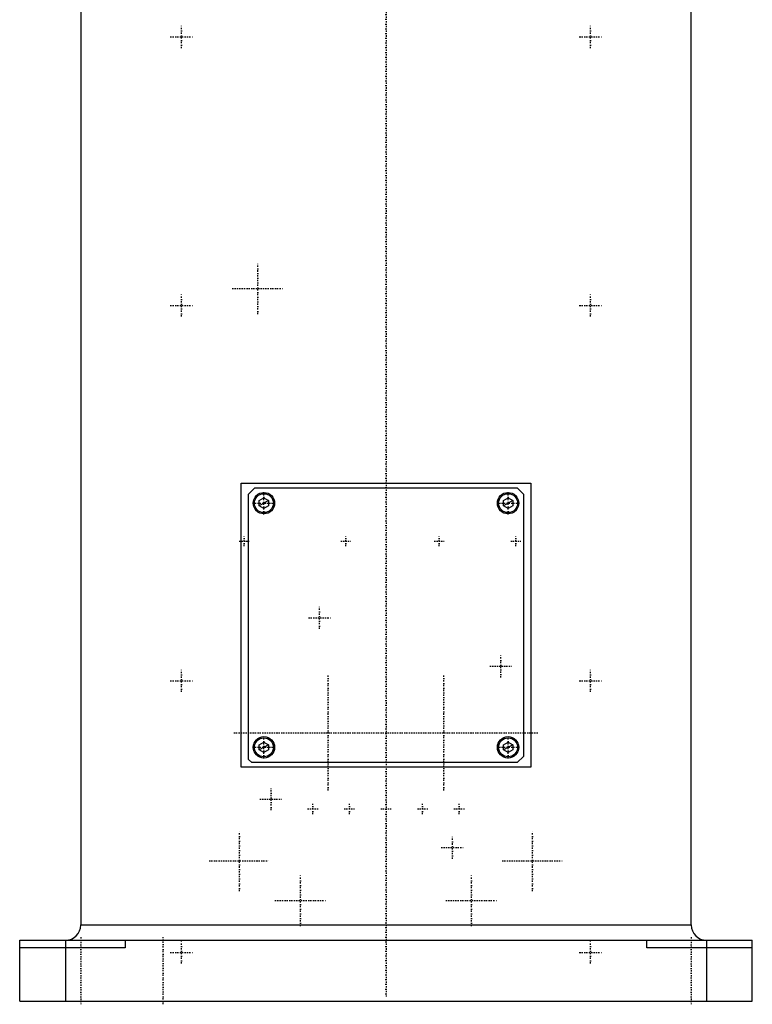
# Model space of a CAD drawing. Extents: x -120 to 120, y -1 to 896.
# Tile 1 of 3: x -120 to 120, y -1 to 322. Entities that reach past the tile are written whole.
import ezdxf

# ---------------------------------------------------------------- set-up
doc = ezdxf.new("R2010")
doc.units = 0
doc.linetypes.add('CENTER', pattern=[1.5, 0.45, -0.5, 0.05, -0.5])
for name, color, linetype in [('AM_0', 7, 'CONTINUOUS'), ('AM_10', 7, 'CONTINUOUS'), ('AM_7', 7, 'CENTER')]:
    doc.layers.add(name, color=color, linetype=linetype)

msp = doc.modelspace()

# ---------------------------------------------------------------- linework, layer by layer
at = {"layer": 'AM_0', "color": 7, "linetype": 'CONTINUOUS'}
for p, q in [((-100, 363), (-100, 25)), ((100, 25), (100, 363)), ((-47.5, 169.7), (47.5, 169.7)), ((-47.5, 76.7), (-47.5, 169.7)), ((-45, 166.2), (-43, 168.2)), ((-43, 168.2), (43, 168.2)), ((43, 168.2), (45, 166.2)), ((47.5, 169.7), (47.5, 76.7)), ((-45, 79.2), (-45, 166.2)), ((-41.5, 164.07), (-40, 164.93)), ((-40, 164.93), (-38.5, 164.07)), ((38.5, 164.07), (40, 164.93)), ((40, 164.93), (41.5, 164.07)), ((45, 166.2), (45, 80.2)), ((-41.5, 162.33), (-41.5, 164.07)), ((-40, 161.47), (-41.5, 162.33)), ((-38.5, 162.33), (-40, 161.47)), ((-38.5, 164.07), (-38.5, 162.33)), ((38.5, 162.33), (38.5, 164.07)), ((40, 161.47), (38.5, 162.33)), ((41.5, 162.33), (40, 161.47)), ((41.5, 164.07), (41.5, 162.33)), ((-41.5, 84.07), (-40, 84.93)), ((-41.5, 82.33), (-41.5, 84.07)), ((-40, 84.93), (-38.5, 84.07)), ((-38.5, 84.07), (-38.5, 82.33)), ((38.5, 84.07), (40, 84.93)), ((38.5, 82.33), (38.5, 84.07)), ((40, 84.93), (41.5, 84.07)), ((41.5, 84.07), (41.5, 82.33)), ((-40, 81.47), (-41.5, 82.33)), ((-38.5, 82.33), (-40, 81.47)), ((40, 81.47), (38.5, 82.33)), ((41.5, 82.33), (40, 81.47)), ((-44, 78.2), (-45, 79.2)), ((43, 78.2), (-44, 78.2)), ((45, 80.2), (43, 78.2)), ((47.5, 76.7), (-47.5, 76.7)), ((-100, 25), (100, 25)), ((-120, 20), (120, 20)), ((-120, 0), (-120, 20)), ((-105, 20), (-105, 0)), ((-85.5, 20), (-85.5, 17.5)), ((85.5, 17.5), (85.5, 20)), ((105, 20), (105, 0)), ((120, 0), (120, 20)), ((-85.5, 17.5), (-120, 17.5)), ((120, 17.5), (85.5, 17.5)), ((-120, 0), (120, 0))]:
    msp.add_line(p, q, dxfattribs=at)
for centre, radius in [((-40, 163.2), 3.5), ((-40, 163.2), 3.1), ((40, 163.2), 3.5), ((40, 163.2), 3.1), ((-40, 83.2), 3.5), ((-40, 83.2), 3.1), ((40, 83.2), 3.5), ((40, 83.2), 3.1)]:
    msp.add_circle(centre, radius, dxfattribs=at)
for centre, start, end in [((-105, 25), 270, 0), ((105, 25), 180, 270)]:
    msp.add_arc(centre, 5, start, end, dxfattribs=at)
at = {"layer": 'AM_10', "color": 7, "linetype": 'CONTINUOUS'}
for p, q in [((-38.5, 164.07), (-41.5, 162.33)), ((41.5, 164.07), (38.5, 162.33)), ((-38.5, 84.07), (-41.5, 82.33)), ((41.5, 84.07), (38.5, 82.33))]:
    msp.add_line(p, q, dxfattribs=at)
at = {"layer": 'AM_7', "color": 4, "linetype": 'CENTER'}
for p, q in [((0, 406.4), (0, 1.6)), ((-67, 312.32), (-67, 319.68)), ((67, 312.32), (67, 319.68)), ((-70.67, 316), (-63.33, 316)), ((63.33, 316), (70.67, 316)), ((-42, 225.1), (-42, 241.9)), ((-50.4, 233.5), (-33.6, 233.5)), ((-67, 224.32), (-67, 231.68)), ((67, 224.32), (67, 231.68)), ((-70.67, 228), (-63.33, 228)), ((63.33, 228), (70.67, 228)), ((-40, 159.53), (-40, 166.88)), ((40, 159.53), (40, 166.88)), ((-43.67, 163.2), (-36.33, 163.2)), ((36.33, 163.2), (43.67, 163.2)), ((-46.45, 149.07), (-46.45, 152.33)), ((-13.15, 149.07), (-13.15, 152.33)), ((17.4, 149.07), (17.4, 152.33)), ((42.5, 149.07), (42.5, 152.33)), ((-48.08, 150.7), (-44.82, 150.7)), ((-14.78, 150.7), (-11.52, 150.7)), ((15.77, 150.7), (19.03, 150.7)), ((40.87, 150.7), (44.13, 150.7)), ((-21.75, 122), (-21.75, 129.35)), ((-25.43, 125.67), (-18.08, 125.67)), ((37.67, 106.08), (37.67, 113.42)), ((34, 109.75), (41.35, 109.75)), ((-67, 101.33), (-67, 108.67)), ((-19, 69.1), (-19, 106.9)), ((19, 69.1), (19, 106.9)), ((67, 101.33), (67, 108.67)), ((-70.67, 105), (-63.33, 105)), ((63.33, 105), (70.67, 105)), ((-49.88, 88), (49.88, 88)), ((-40, 79.53), (-40, 86.88)), ((40, 79.53), (40, 86.88)), ((-43.67, 83.2), (-36.33, 83.2)), ((36.33, 83.2), (43.67, 83.2)), ((-37.67, 62.58), (-37.67, 69.93)), ((-41.35, 66.25), (-34, 66.25)), ((-24, 61.27), (-24, 64.73)), ((-12, 61.27), (-12, 64.73)), ((12, 61.27), (12, 64.73)), ((24, 61.27), (24, 64.73)), ((-25.73, 63), (-22.27, 63)), ((-13.73, 63), (-10.27, 63)), ((-1.73, 63), (1.73, 63)), ((10.27, 63), (13.73, 63)), ((22.27, 63), (25.73, 63)), ((-48, 36.02), (-48, 55.98)), ((48, 36.02), (48, 55.98)), ((21.75, 46.65), (21.75, 54)), ((18.07, 50.33), (25.43, 50.33)), ((-57.98, 46), (-38.02, 46)), ((38.02, 46), (57.98, 46)), ((-28, 24.6), (-28, 41.4)), ((28, 24.6), (28, 41.4)), ((-36.4, 33), (-19.6, 33)), ((19.6, 33), (36.4, 33)), ((-100, 21), (-100, -1)), ((-73, -1), (-73, 21)), ((-67, 12.32), (-67, 19.68)), ((67, 12.32), (67, 19.68)), ((100, 21), (100, -1)), ((-70.67, 16), (-63.33, 16)), ((63.33, 16), (70.67, 16))]:
    msp.add_line(p, q, dxfattribs=at)

doc.saveas('drawing.dxf')
